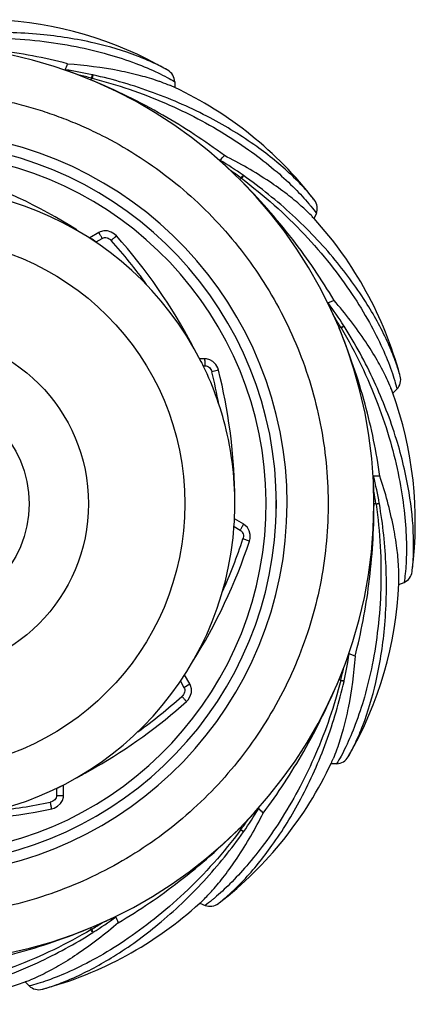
# Model space of a CAD drawing. Header units: millimetres. Extents: x 790 to 862.8, y -95 to -22.2.
# Tile 2 of 2: x 834 to 862.8, y -95 to -23.4. Entities that reach past the tile are written whole.
import ezdxf

# ---------------------------------------------------------------- set-up
doc = ezdxf.new("R2010")
doc.units = ezdxf.units.MM
doc.header["$LTSCALE"] = 30.734
doc.layers.get('0').update_dxf_attribs({"linetype": 'CONTINUOUS'})

msp = doc.modelspace()

# ---------------------------------------------------------------- linework, layer by layer
at = {"color": 7, "linetype": 'Continuous'}
for p, q in [((844.771, -27.098), (844.729, -27.074)), ((839.231, -27.671), (839.178, -27.8)), ((839.266, -27.68), (839.231, -27.671)), ((839.321, -27.436), (839.286, -27.429)), ((845.273, -28.352), (845.242, -28.338)), ((845.273, -28.353), (845.242, -28.338)), ((845.273, -27.939), (845.273, -28.352)), ((850.098, -34.935), (850, -35.034)), ((850.127, -34.957), (850.098, -34.935)), ((850.271, -34.753), (850.241, -34.732)), ((855.386, -36.478), (855.373, -36.462)), ((855.432, -36.539), (855.386, -36.478)), ((855.416, -37.89), (855.376, -37.845)), ((855.416, -37.89), (855.376, -37.845)), ((855.416, -37.89), (855.575, -37.508)), ((839.755, -38.891), (839.092, -39.273)), ((839.559, -39.581), (840.006, -39.324)), ((856.862, -43.841), (856.434, -44.021)), ((857.358, -45.805), (857.229, -45.858)), ((857.376, -45.836), (857.358, -45.805)), ((857.587, -45.703), (857.568, -45.672)), ((847.476, -48.085), (847.098, -48.085)), ((847.349, -48.585), (847.477, -48.585)), ((848.456, -48.904), (847.972, -49.025)), ((861.645, -49.25), (861.64, -49.23)), ((861.67, -49.342), (861.645, -49.25)), ((861.138, -50.583), (861.43, -50.291)), ((860.198, -56.625), (859.735, -56.624)), ((859.905, -58.625), (859.766, -58.624)), ((859.911, -58.661), (859.905, -58.625)), ((860.156, -58.619), (860.15, -58.583)), ((849.611, -60.006), (849.613, -59.977)), ((850.288, -60.102), (849.626, -59.72)), ((849.593, -60.277), (850.039, -60.535)), ((850.71, -61.334), (850.236, -61.177)), ((862.533, -63.556), (862.543, -63.479)), ((862.543, -63.479), (862.548, -63.438)), ((861.566, -64.5), (861.948, -64.342)), ((858.388, -69.712), (857.961, -69.531)), ((845.69, -71.525), (845.948, -71.971)), ((846.379, -71.722), (845.997, -71.059)), ((857.353, -71.445), (857.224, -71.392)), ((857.344, -71.48), (857.353, -71.445)), ((857.587, -71.535), (857.595, -71.5)), ((845.948, -71.971), (846.379, -71.722)), ((857.891, -77.02), (857.933, -76.946)), ((857.933, -76.946), (857.944, -76.927)), ((839.515, -77.784), (839.485, -77.802)), ((839.516, -77.785), (839.485, -77.802)), ((857.05, -77.522), (856.636, -77.522)), ((836.687, -79.315), (836.686, -79.83)), ((837.185, -79.83), (837.185, -79.066)), ((836.686, -79.83), (837.185, -79.83)), ((850.089, -82.312), (849.99, -82.214)), ((850.067, -82.341), (850.089, -82.312)), ((850.27, -82.485), (850.291, -82.455)), ((847.14, -87.628), (847.098, -87.665)), ((847.14, -87.628), (847.099, -87.665)), ((847.099, -87.665), (847.481, -87.823)), ((848.45, -87.681), (848.512, -87.633)), ((839.219, -89.572), (839.165, -89.443)), ((839.188, -89.59), (839.219, -89.572)), ((839.321, -89.801), (839.351, -89.782)), ((834.431, -93.377), (834.405, -93.387)), ((834.431, -93.377), (834.405, -93.386)), ((834.405, -93.387), (834.698, -93.679)), ((835.672, -93.912), (835.689, -93.907))]:
    msp.add_line(p, q, dxfattribs=at)
for points in [[(841.032, -39.141), (840.902, -39.017), (840.653, -38.863), (840.382, -38.781), (840.11, -38.774), (839.858, -38.84), (839.755, -38.891)], [(848.456, -48.904), (848.4, -48.737), (848.255, -48.486), (848.057, -48.288), (847.825, -48.155), (847.579, -48.091), (847.476, -48.085)], [(850.71, -61.334), (850.753, -61.159), (850.762, -60.866), (850.697, -60.59), (850.566, -60.351), (850.383, -60.166), (850.288, -60.102)], [(846.129, -72.999), (846.254, -72.869), (846.408, -72.62), (846.49, -72.349), (846.496, -72.076), (846.43, -71.825), (846.379, -71.722)], [(836.329, -80.811), (836.502, -80.761), (836.76, -80.622), (836.967, -80.428), (837.108, -80.196), (837.178, -79.945), (837.185, -79.83)]]:
    msp.add_lwpolyline(points, dxfattribs=at)
for centre, radius in [((826.663, -58.619), 19.356), ((826.665, -58.619), 12.339), ((826.656, -58.619), 8.026)]:
    msp.add_circle(centre, radius, dxfattribs=at)
for centre, radius, start, end in [((830.927, -51.091), 27.701, 60.11525, 87.26804), ((826.406, -58.62), 33.359, 269.98922, 89.62232), ((739.517, 11.86), 105.261, 338.29869, 338.55368), ((833.301, -54.151), 27.384, 77.37725, 81.56775), ((832.625, -53.981), 27.126, 75.90488, 77.87483), ((831.575, -61.842), 35.267, 69.85561, 77.31182), ((841.023, -37.361), 9.961, 65.6876, 67.01787), ((841.482, -36.34), 8.841, 64.83333, 65.67156), ((833.461, -53.409), 27.701, 37.6747, 64.75969), ((826.409, -58.619), 27.039, 95.13413, 84.48227), ((826.413, -58.619), 26.25, 95.31109, 84.33323), ((826.423, -58.619), 25.5, 271.0504, 84.16493), ((758.965, 54.078), 125.389, 315.60705, 315.81987), ((834.485, -57.13), 27.385, 54.87602, 59.06651), ((816.84, -72.545), 39.996, 57.79325, 71.74756), ((833.926, -56.714), 27.126, 53.40484, 55.37478), ((829.977, -63.532), 35.214, 47.34253, 54.81034), ((826.676, -58.635), 22.972, 26.70665, 356.5431), ((834.915, -56.519), 27.701, 15.21006, 42.25982), ((825.855, -59.799), 24.425, 55.87091, 56.97297), ((811.193, -65.773), 39.995, 27.79379, 41.74718), ((811.169, -65.792), 39.526, 35.78532, 41.74537), ((834.439, -60.336), 27.386, 32.37511, 36.56557), ((834.083, -59.738), 27.127, 30.90592, 32.87158), ((827.852, -64.507), 35.182, 24.83346, 32.30898), ((825.88, -58.997), 23.861, 25.87196, 26.68252), ((826.68, -58.606), 22.97, 25.86522, 26.7057), ((826.634, -58.624), 23.02, 12.70936, 25.86102), ((809.645, -58.616), 39.509, 10.53873, 14.04835), ((809.654, -58.614), 39.998, 1.19859, 14.04893), ((852.38, -53.668), 9.286, 19.86964, 21.83094), ((835.068, -59.948), 27.701, 352.67673, 19.91611), ((826.673, -58.615), 22.979, 356.61592, 12.70854), ((833.169, -63.28), 27.387, 9.8747, 14.06507), ((833.07, -62.591), 27.127, 8.40666, 10.3716), ((826.443, -58.618), 26.215, 358.14488, 359.98863), ((826.49, -58.619), 26.169, 359.98924, 0.51945), ((825.496, -64.611), 35.174, 2.32975, 9.80795), ((812.722, -48.805), 40, 327.79319, 341.74739), ((812.699, -48.796), 39.526, 335.78549, 341.7456), ((833.898, -63.176), 27.701, 330.19024, 357.42926), ((830.869, -65.514), 27.388, 347.37497, 351.56508), ((831.043, -64.839), 27.126, 345.90497, 347.87493), ((825.837, -58.069), 23.984, 325.87164, 326.74599), ((823.255, -63.803), 35.192, 339.83194, 347.30738), ((819.496, -43.157), 39.999, 300.0345, 311.74773), ((819.48, -43.135), 39.526, 305.78551, 311.74566), ((847.588, -73.218), 10.02, 335.50648, 336.83811), ((819.495, -43.155), 40.001, 297.7932, 299.98369), ((831.581, -65.709), 27.701, 307.67684, 334.91622), ((848.494, -73.627), 9.026, 334.91856, 335.48743), ((828.186, -41.65), 39.999, 267.79304, 281.74765), ((828.183, -41.623), 39.526, 275.78544, 281.74557), ((827.89, -66.697), 27.389, 324.87551, 329.06557), ((767.488, -162.872), 117.379, 44.15164, 44.37898), ((828.31, -66.14), 27.126, 323.40502, 325.37497), ((821.477, -62.179), 35.233, 317.33968, 324.80732), ((828.47, -67.163), 27.701, 285.06794, 312.25885), ((824.684, -66.65), 27.39, 302.3764, 306.56642), ((755.415, -122.699), 92.112, 21.40325, 21.69464), ((825.287, -66.297), 27.126, 300.90502, 302.87496), ((820.458, -59.973), 35.291, 294.85175, 302.30776), ((825.041, -67.318), 27.7, 269.95303, 289.75961), ((831.079, -84.103), 9.862, 289.87399, 292.03485)]:
    msp.add_arc(centre, radius, start, end, dxfattribs=at)
for points, knots in [([(844.714, -27.065), (844.405, -26.888), (843.697, -26.531), (841.962, -25.807), (839.217, -24.996), (835.326, -24.386), (832.475, -24.318), (830.965, -24.38)], [0, 0, 0, 0, 0.075342, 0.167814, 0.398056, 0.679731, 1, 1, 1, 1]), ([(826.447, -25.113), (828.474, -24.819), (831.5, -24.649), (835.394, -24.925), (838.021, -25.33), (840.353, -25.885), (842.345, -26.53), (843.759, -27.127), (844.695, -27.595), (845.093, -27.824), (845.273, -27.939)], [0, 0, 0, 0, 0.317508, 0.46663, 0.604727, 0.729208, 0.837887, 0.928823, 0.96696, 1, 1, 1, 1]), ([(837.489, -26.627), (835.796, -26.191), (832.192, -25.508), (828.532, -25.267), (826.624, -25.258)], [0, 0, 0, 0, 0.478223, 1, 1, 1, 1]), ([(838.323, -27.459), (838.236, -27.426), (838.105, -27.376), (837.93, -27.31), (837.799, -27.26), (837.691, -27.219), (837.604, -27.186), (837.54, -27.161), (837.476, -27.136), (837.424, -27.115), (837.383, -27.098), (837.355, -27.085), (837.333, -27.075), (837.322, -27.068), (837.316, -27.064), (837.317, -27.063)], [0, 0, 0, 0, 0.259026, 0.388444, 0.517692, 0.646595, 0.710804, 0.774724, 0.83814, 0.900527, 0.9309, 0.960021, 0.985903, 0.995533, 1, 1, 1, 1]), ([(837.489, -26.627), (838.746, -26.715), (840.524, -26.94), (842.7, -27.439), (843.632, -27.718), (844.055, -27.864)], [0, 0, 0, 0, 0.56449, 0.799873, 1, 1, 1, 1]), ([(845.273, -27.939), (845.273, -27.77), (845.173, -27.427), (844.917, -27.183), (844.771, -27.098)], [0, 0, 0, 0, 0.49953, 1, 1, 1, 1]), ([(848.888, -33.307), (847.463, -32.235), (844.334, -30.189), (840.975, -28.544), (839.178, -27.8)], [0, 0, 0, 0, 0.478253, 1, 1, 1, 1]), ([(839.231, -27.671), (839.244, -27.618), (839.262, -27.538), (839.283, -27.458), (839.285, -27.431)], [0, 0, 0, 0, 0.660766, 1, 1, 1, 1]), ([(839.321, -27.436), (839.32, -27.446), (839.314, -27.474), (839.298, -27.555), (839.28, -27.627), (839.266, -27.68)], [0, 0, 0, 0, 0.11524, 0.343538, 1, 1, 1, 1]), ([(839.266, -27.68), (841.089, -28.143), (844.521, -29.317), (848.416, -31.351), (851.051, -33.142), (852.66, -34.418), (853.968, -35.627), (854.711, -36.43), (855.031, -36.808)], [0, 0, 0, 0, 0.30553, 0.586249, 0.710959, 0.822565, 0.919453, 1, 1, 1, 1]), ([(844.055, -27.864), (844.132, -27.89), (844.421, -27.992), (844.706, -28.103), (844.912, -28.191)], [0, 0, 0, 0, 0.268124, 1, 1, 1, 1]), ([(829.012, -28.716), (829.13, -28.729), (829.368, -28.757), (829.724, -28.788), (830.081, -28.818), (830.555, -28.874), (831.143, -28.975), (831.85, -29.094), (832.552, -29.232), (833.25, -29.395), (833.945, -29.564), (834.87, -29.803), (836.008, -30.166), (837.354, -30.655), (838.676, -31.207), (840.401, -32.027), (842.48, -33.207), (845.608, -35.401), (849.106, -38.689), (852.475, -43.357), (854.898, -48.58), (856.286, -54.169), (856.587, -59.921), (855.791, -65.625), (853.927, -71.074), (851.063, -76.07), (847.302, -80.432), (842.782, -84), (838.516, -86.206), (834.903, -87.459), (831.189, -88.363), (828.316, -88.638), (826.408, -88.637)], [0, 0, 0, 0, 0.003909, 0.007819, 0.011727, 0.015634, 0.023452, 0.03127, 0.039085, 0.046902, 0.054721, 0.062537, 0.07817, 0.093804, 0.109438, 0.125073, 0.156333, 0.187596, 0.250059, 0.312531, 0.375011, 0.437497, 0.499989, 0.562483, 0.624976, 0.687469, 0.749961, 0.812453, 0.874945, 0.906226, 0.937506, 1, 1, 1, 1]), ([(855.374, -36.463), (855.155, -36.18), (854.636, -35.578), (853.308, -34.245), (851.085, -32.448), (847.733, -30.401), (845.134, -29.252), (843.72, -28.733)], [0, 0, 0, 0, 0.075805, 0.168573, 0.398985, 0.680365, 1, 1, 1, 1]), ([(849.34, -34.392), (849.272, -34.327), (849.17, -34.231), (849.034, -34.103), (848.932, -34.007), (848.848, -33.928), (848.78, -33.864), (848.73, -33.816), (848.681, -33.769), (848.641, -33.729), (848.61, -33.698), (848.589, -33.676), (848.572, -33.658), (848.565, -33.648), (848.561, -33.642), (848.562, -33.641)], [0, 0, 0, 0, 0.259049, 0.388476, 0.517732, 0.646641, 0.710852, 0.774772, 0.838187, 0.900571, 0.93094, 0.960055, 0.985928, 0.995548, 1, 1, 1, 1]), ([(854.479, -36.97), (854.144, -36.673), (853.39, -36.057), (851.571, -34.76), (850.015, -33.87), (848.888, -33.307)], [0, 0, 0, 0, 0.200185, 0.43558, 1, 1, 1, 1]), ([(856.862, -43.841), (855.956, -42.304), (853.849, -39.215), (851.375, -36.409), (850, -35.034)], [0, 0, 0, 0, 0.478315, 1, 1, 1, 1]), ([(850.098, -34.935), (850.13, -34.891), (850.177, -34.824), (850.227, -34.759), (850.24, -34.734)], [0, 0, 0, 0, 0.661075, 1, 1, 1, 1]), ([(850.271, -34.753), (850.266, -34.762), (850.25, -34.785), (850.204, -34.854), (850.16, -34.913), (850.127, -34.957)], [0, 0, 0, 0, 0.115021, 0.343237, 1, 1, 1, 1]), ([(850.127, -34.957), (851.768, -36.182), (854.028, -38.202), (856.585, -41.153), (858.155, -43.301), (859.41, -45.346), (860.36, -47.214), (860.937, -48.641), (861.266, -49.637), (861.385, -50.082), (861.43, -50.291)], [0, 0, 0, 0, 0.317267, 0.466315, 0.604378, 0.728872, 0.837612, 0.928659, 0.966871, 1, 1, 1, 1]), ([(855.376, -37.846), (855.313, -37.777), (855.027, -37.472), (854.722, -37.185), (854.479, -36.97)], [0, 0, 0, 0, 0.22272, 1, 1, 1, 1]), ([(855.031, -36.808), (855.083, -36.869), (855.271, -37.096), (855.452, -37.331), (855.575, -37.508)], [0, 0, 0, 0, 0.268964, 1, 1, 1, 1]), ([(855.575, -37.508), (855.639, -37.352), (855.678, -36.997), (855.535, -36.673), (855.432, -36.539)], [0, 0, 0, 0, 0.49953, 1, 1, 1, 1]), ([(861.64, -49.231), (861.545, -48.885), (861.296, -48.128), (860.578, -46.387), (859.212, -43.877), (856.902, -40.707), (854.944, -38.653), (853.839, -37.635)], [0, 0, 0, 0, 0.076123, 0.1691, 0.39964, 0.680819, 1, 1, 1, 1]), ([(840.006, -39.324), (839.992, -39.3), (839.964, -39.252), (839.922, -39.179), (839.88, -39.106), (839.845, -39.047), (839.82, -39.003), (839.804, -38.975), (839.789, -38.95), (839.777, -38.929), (839.768, -38.913), (839.761, -38.902), (839.758, -38.896), (839.756, -38.893), (839.755, -38.892), (839.755, -38.891), (839.755, -38.891)], [0, 0, 0, 0, 0.162962, 0.334686, 0.50674, 0.669246, 0.742757, 0.809018, 0.866757, 0.914758, 0.952325, 0.97911, 0.98836, 0.994868, 0.998719, 1, 1, 1, 1]), ([(840.006, -39.324), (840.056, -39.295), (840.172, -39.26), (840.354, -39.274), (840.524, -39.348), (840.619, -39.428), (840.66, -39.474)], [0, 0, 0, 0, 0.240348, 0.489022, 0.743114, 1, 1, 1, 1]), ([(841.032, -39.141), (841.032, -39.142), (841.031, -39.142), (841.03, -39.143), (841.027, -39.146), (841.022, -39.15), (841.013, -39.159), (840.999, -39.171), (840.982, -39.187), (840.96, -39.206), (840.936, -39.228), (840.898, -39.262), (840.848, -39.307), (840.785, -39.363), (840.722, -39.419), (840.681, -39.456), (840.66, -39.474)], [0, 0, 0, 0, 0.001307, 0.00525, 0.011847, 0.021111, 0.047698, 0.085128, 0.133273, 0.191074, 0.257251, 0.330521, 0.492804, 0.665626, 0.837281, 1, 1, 1, 1]), ([(856.866, -45.014), (856.828, -44.929), (856.771, -44.801), (856.694, -44.63), (856.636, -44.503), (856.589, -44.396), (856.551, -44.312), (856.523, -44.248), (856.495, -44.185), (856.473, -44.134), (856.456, -44.093), (856.445, -44.064), (856.437, -44.041), (856.434, -44.029), (856.433, -44.022), (856.434, -44.021)], [0, 0, 0, 0, 0.259065, 0.388498, 0.517759, 0.646669, 0.71088, 0.774799, 0.838211, 0.900592, 0.930959, 0.960072, 0.985943, 0.99556, 1, 1, 1, 1]), ([(860.624, -49.371), (860.429, -48.969), (859.969, -48.109), (858.785, -46.213), (857.688, -44.794), (856.862, -43.841)], [0, 0, 0, 0, 0.200276, 0.435699, 1, 1, 1, 1]), ([(857.358, -45.805), (857.404, -45.777), (857.473, -45.733), (857.544, -45.691), (857.566, -45.673)], [0, 0, 0, 0, 0.661313, 1, 1, 1, 1]), ([(857.587, -45.703), (857.58, -45.709), (857.556, -45.725), (857.486, -45.77), (857.423, -45.808), (857.376, -45.836)], [0, 0, 0, 0, 0.114849, 0.343003, 1, 1, 1, 1]), ([(860.198, -56.625), (859.95, -54.857), (859.186, -51.195), (857.974, -47.656), (857.229, -45.858)], [0, 0, 0, 0, 0.478389, 1, 1, 1, 1]), ([(857.376, -45.836), (858.424, -47.596), (859.738, -50.328), (860.971, -54.034), (861.6, -56.621), (861.976, -58.993), (862.138, -61.085), (862.124, -62.626), (862.047, -63.673), (861.987, -64.131), (861.948, -64.342)], [0, 0, 0, 0, 0.317096, 0.466099, 0.604148, 0.728656, 0.837441, 0.92856, 0.966818, 1, 1, 1, 1]), ([(847.477, -48.585), (847.477, -48.558), (847.477, -48.502), (847.477, -48.418), (847.477, -48.333), (847.477, -48.265), (847.476, -48.215), (847.476, -48.182), (847.476, -48.154), (847.476, -48.13), (847.476, -48.111), (847.476, -48.099), (847.476, -48.092), (847.476, -48.088), (847.475, -48.087), (847.476, -48.085), (847.476, -48.085)], [0, 0, 0, 0, 0.163019, 0.334764, 0.506806, 0.669282, 0.742779, 0.809027, 0.866757, 0.914753, 0.952317, 0.979104, 0.988356, 0.994866, 0.998718, 1, 1, 1, 1]), ([(847.477, -48.585), (847.534, -48.585), (847.65, -48.612), (847.849, -48.743), (847.943, -48.91), (847.972, -49.025)], [0, 0, 0, 0, 0.241984, 0.492212, 1, 1, 1, 1]), ([(860.999, -50.215), (860.973, -50.149), (860.855, -49.865), (860.727, -49.584), (860.624, -49.371)], [0, 0, 0, 0, 0.231701, 1, 1, 1, 1]), ([(861.43, -50.291), (861.55, -50.172), (861.721, -49.859), (861.714, -49.505), (861.67, -49.342)], [0, 0, 0, 0, 0.499529, 1, 1, 1, 1]), ([(862.548, -63.439), (862.593, -63.083), (862.652, -62.286), (862.656, -60.401), (862.355, -57.557), (861.434, -53.742), (860.412, -51.095), (859.781, -49.731)], [0, 0, 0, 0, 0.076252, 0.169318, 0.399924, 0.681028, 1, 1, 1, 1]), ([(859.754, -57.707), (859.751, -57.614), (859.747, -57.473), (859.741, -57.286), (859.737, -57.146), (859.734, -57.03), (859.731, -56.937), (859.729, -56.868), (859.728, -56.799), (859.728, -56.743), (859.728, -56.699), (859.728, -56.668), (859.73, -56.644), (859.731, -56.631), (859.733, -56.624), (859.735, -56.624)], [0, 0, 0, 0, 0.259103, 0.388552, 0.517824, 0.646743, 0.710955, 0.774874, 0.838284, 0.900657, 0.931018, 0.96012, 0.985974, 0.995578, 1, 1, 1, 1]), ([(861.556, -63.181), (861.53, -62.734), (861.434, -61.762), (861.066, -59.555), (860.596, -57.822), (860.198, -56.625)], [0, 0, 0, 0, 0.200377, 0.435835, 1, 1, 1, 1]), ([(859.911, -58.661), (860.205, -60.689), (860.373, -63.716), (860.094, -67.613), (859.684, -70.246), (859.124, -72.583), (858.473, -74.58), (857.87, -76), (857.397, -76.94), (857.166, -77.341), (857.05, -77.522)], [0, 0, 0, 0, 0.316926, 0.465888, 0.603925, 0.728452, 0.837281, 0.92847, 0.966771, 1, 1, 1, 1]), ([(858.388, -69.712), (858.835, -67.983), (859.531, -64.306), (859.766, -60.571), (859.766, -58.625)], [0, 0, 0, 0, 0.478471, 1, 1, 1, 1]), ([(859.905, -58.625), (859.959, -58.617), (860.04, -58.603), (860.121, -58.592), (860.148, -58.584)], [0, 0, 0, 0, 0.661439, 1, 1, 1, 1]), ([(860.156, -58.619), (860.147, -58.622), (860.119, -58.627), (860.037, -58.642), (859.965, -58.653), (859.911, -58.661)], [0, 0, 0, 0, 0.11475, 0.342873, 1, 1, 1, 1]), ([(850.039, -60.535), (850.053, -60.512), (850.081, -60.463), (850.123, -60.39), (850.165, -60.317), (850.199, -60.258), (850.224, -60.215), (850.24, -60.186), (850.254, -60.162), (850.266, -60.141), (850.275, -60.125), (850.282, -60.114), (850.285, -60.108), (850.287, -60.105), (850.287, -60.103), (850.288, -60.102), (850.288, -60.102)], [0, 0, 0, 0, 0.163077, 0.334846, 0.506877, 0.669325, 0.742808, 0.809042, 0.866763, 0.914755, 0.952316, 0.979103, 0.988357, 0.994868, 0.99872, 1, 1, 1, 1]), ([(850.039, -60.535), (850.089, -60.564), (850.178, -60.647), (850.256, -60.812), (850.277, -60.996), (850.256, -61.119), (850.236, -61.177)], [0, 0, 0, 0, 0.240351, 0.489027, 0.743118, 1, 1, 1, 1]), ([(857.943, -76.928), (858.121, -76.616), (858.482, -75.902), (859.208, -74.159), (860.021, -71.412), (860.633, -67.528), (860.702, -64.686), (860.641, -63.181)], [0, 0, 0, 0, 0.076171, 0.169194, 0.399798, 0.680959, 1, 1, 1, 1]), ([(861.57, -64.418), (861.574, -64.326), (861.587, -63.914), (861.575, -63.501), (861.556, -63.181)], [0, 0, 0, 0, 0.223506, 1, 1, 1, 1]), ([(861.948, -64.342), (862.104, -64.278), (862.383, -64.054), (862.511, -63.724), (862.533, -63.556)], [0, 0, 0, 0, 0.499529, 1, 1, 1, 1]), ([(858.388, -69.712), (858.298, -70.972), (858.069, -72.754), (857.563, -74.937), (857.28, -75.872), (857.132, -76.296)], [0, 0, 0, 0, 0.56402, 0.799519, 1, 1, 1, 1]), ([(857.565, -70.537), (857.598, -70.449), (857.648, -70.318), (857.714, -70.144), (857.764, -70.013), (857.805, -69.904), (857.838, -69.818), (857.863, -69.753), (857.888, -69.69), (857.909, -69.637), (857.926, -69.597), (857.938, -69.569), (857.949, -69.547), (857.955, -69.536), (857.959, -69.531), (857.961, -69.531)], [0, 0, 0, 0, 0.259153, 0.388623, 0.517912, 0.646841, 0.711057, 0.774976, 0.838381, 0.900743, 0.931094, 0.96018, 0.986007, 0.995591, 1, 1, 1, 1]), ([(857.344, -71.48), (856.88, -73.305), (855.703, -76.742), (853.662, -80.642), (851.865, -83.283), (850.584, -84.897), (849.368, -86.21), (848.562, -86.957), (848.181, -87.279)], [0, 0, 0, 0, 0.305057, 0.58563, 0.71039, 0.82212, 0.919201, 1, 1, 1, 1]), ([(851.708, -81.11), (852.782, -79.683), (854.832, -76.551), (856.479, -73.19), (857.224, -71.392)], [0, 0, 0, 0, 0.478567, 1, 1, 1, 1]), ([(857.587, -71.535), (857.577, -71.534), (857.549, -71.528), (857.468, -71.511), (857.397, -71.493), (857.344, -71.48)], [0, 0, 0, 0, 0.114741, 0.342867, 1, 1, 1, 1]), ([(857.353, -71.445), (857.406, -71.458), (857.485, -71.476), (857.565, -71.496), (857.593, -71.499)], [0, 0, 0, 0, 0.661439, 1, 1, 1, 1]), ([(845.948, -71.971), (845.977, -72.022), (846.012, -72.138), (845.997, -72.319), (845.924, -72.49), (845.843, -72.585), (845.797, -72.626)], [0, 0, 0, 0, 0.240352, 0.489028, 0.743119, 1, 1, 1, 1]), ([(846.129, -72.999), (846.129, -72.999), (846.128, -72.998), (846.127, -72.997), (846.125, -72.994), (846.12, -72.989), (846.112, -72.98), (846.1, -72.966), (846.084, -72.948), (846.065, -72.927), (846.043, -72.902), (846.01, -72.865), (845.965, -72.814), (845.909, -72.751), (845.852, -72.688), (845.815, -72.646), (845.797, -72.626)], [0, 0, 0, 0, 0.001307, 0.00525, 0.011847, 0.02111, 0.047698, 0.085127, 0.133272, 0.191075, 0.257254, 0.330527, 0.492813, 0.665638, 0.83729, 1, 1, 1, 1]), ([(848.512, -87.633), (848.796, -87.413), (849.403, -86.892), (850.744, -85.559), (852.552, -83.328), (854.611, -79.964), (855.768, -77.355), (856.289, -75.936)], [0, 0, 0, 0, 0.07589, 0.168745, 0.399275, 0.680622, 1, 1, 1, 1]), ([(857.132, -76.296), (857.105, -76.374), (857.002, -76.664), (856.889, -76.951), (856.801, -77.159)], [0, 0, 0, 0, 0.267952, 1, 1, 1, 1]), ([(857.05, -77.522), (857.219, -77.522), (857.562, -77.422), (857.806, -77.166), (857.891, -77.02)], [0, 0, 0, 0, 0.499529, 1, 1, 1, 1]), ([(836.687, -79.315), (836.73, -79.294), (836.877, -79.222), (837.023, -79.149), (837.126, -79.096)], [0, 0, 0, 0, 0.293277, 1, 1, 1, 1]), ([(836.686, -79.83), (836.686, -79.888), (836.658, -80.006), (836.555, -80.156), (836.407, -80.267), (836.289, -80.309), (836.229, -80.322)], [0, 0, 0, 0, 0.240351, 0.489027, 0.743118, 1, 1, 1, 1]), ([(836.329, -80.811), (836.33, -80.811), (836.329, -80.81), (836.329, -80.808), (836.328, -80.805), (836.327, -80.798), (836.325, -80.786), (836.321, -80.768), (836.316, -80.744), (836.31, -80.716), (836.304, -80.684), (836.294, -80.635), (836.28, -80.568), (836.263, -80.485), (836.246, -80.403), (836.234, -80.348), (836.229, -80.322)], [0, 0, 0, 0, 0.001306, 0.005248, 0.011844, 0.021107, 0.047695, 0.085122, 0.133269, 0.191081, 0.257273, 0.33056, 0.492872, 0.665708, 0.837343, 1, 1, 1, 1]), ([(850.632, -81.554), (850.696, -81.486), (850.793, -81.384), (850.921, -81.248), (851.016, -81.146), (851.096, -81.061), (851.16, -80.994), (851.207, -80.944), (851.255, -80.895), (851.294, -80.855), (851.326, -80.824), (851.347, -80.803), (851.366, -80.786), (851.376, -80.779), (851.382, -80.775), (851.383, -80.776)], [0, 0, 0, 0, 0.25918, 0.388659, 0.517955, 0.646888, 0.711104, 0.775021, 0.838422, 0.900777, 0.931122, 0.9602, 0.986016, 0.995594, 1, 1, 1, 1]), ([(848.026, -86.72), (848.325, -86.384), (848.945, -85.627), (850.248, -83.801), (851.142, -82.241), (851.708, -81.11)], [0, 0, 0, 0, 0.200552, 0.436072, 1, 1, 1, 1]), ([(841.174, -89.084), (842.713, -88.176), (845.805, -86.066), (848.614, -83.589), (849.99, -82.213)], [0, 0, 0, 0, 0.478602, 1, 1, 1, 1]), ([(850.089, -82.312), (850.132, -82.344), (850.199, -82.391), (850.265, -82.441), (850.289, -82.454)], [0, 0, 0, 0, 0.661313, 1, 1, 1, 1]), ([(850.067, -82.341), (848.841, -83.983), (846.819, -86.244), (843.864, -88.804), (841.713, -90.379), (839.662, -91.639), (837.788, -92.595), (836.356, -93.177), (835.356, -93.511), (834.908, -93.633), (834.698, -93.679)], [0, 0, 0, 0, 0.316686, 0.465599, 0.603632, 0.728192, 0.837086, 0.928364, 0.966717, 1, 1, 1, 1]), ([(850.27, -82.485), (850.245, -82.472), (850.179, -82.421), (850.111, -82.373), (850.067, -82.341)], [0, 0, 0, 0, 0.342941, 1, 1, 1, 1]), ([(835.688, -93.908), (836.034, -93.814), (836.793, -93.565), (838.545, -92.848), (841.078, -91.476), (844.282, -89.148), (846.357, -87.172), (847.387, -86.055)], [0, 0, 0, 0, 0.07545, 0.168033, 0.39843, 0.680063, 1, 1, 1, 1]), ([(847.14, -87.628), (847.209, -87.564), (847.518, -87.275), (847.808, -86.966), (848.026, -86.72)], [0, 0, 0, 0, 0.222818, 1, 1, 1, 1]), ([(848.181, -87.279), (848.12, -87.33), (847.893, -87.519), (847.658, -87.7), (847.481, -87.823)], [0, 0, 0, 0, 0.268687, 1, 1, 1, 1]), ([(847.481, -87.823), (847.637, -87.888), (847.992, -87.927), (848.315, -87.784), (848.45, -87.681)], [0, 0, 0, 0, 0.49953, 1, 1, 1, 1]), ([(840.011, -89.079), (840.097, -89.041), (840.224, -88.984), (840.395, -88.907), (840.522, -88.85), (840.628, -88.802), (840.713, -88.764), (840.776, -88.736), (840.839, -88.709), (840.89, -88.687), (840.931, -88.67), (840.959, -88.659), (840.982, -88.651), (840.994, -88.648), (841.001, -88.647), (841.002, -88.649)], [0, 0, 0, 0, 0.259196, 0.388682, 0.517982, 0.646918, 0.711133, 0.775049, 0.838447, 0.900796, 0.931137, 0.96021, 0.986018, 0.995592, 1, 1, 1, 1]), ([(828.391, -92.42), (830.16, -92.169), (833.825, -91.401), (837.367, -90.188), (839.166, -89.443)], [0, 0, 0, 0, 0.478619, 1, 1, 1, 1]), ([(841.174, -89.084), (840.218, -89.913), (838.795, -91.014), (836.892, -92.205), (836.029, -92.669), (835.625, -92.866)], [0, 0, 0, 0, 0.563848, 0.799394, 1, 1, 1, 1]), ([(839.188, -89.59), (837.426, -90.638), (834.693, -91.954), (830.983, -93.19), (828.393, -93.823), (826.016, -94.204), (823.918, -94.373), (822.372, -94.364), (821.32, -94.292), (820.859, -94.234), (820.647, -94.197)], [0, 0, 0, 0, 0.316651, 0.465565, 0.603606, 0.728176, 0.83708, 0.928365, 0.966719, 1, 1, 1, 1]), ([(839.321, -89.801), (839.302, -89.779), (839.261, -89.707), (839.216, -89.637), (839.188, -89.59)], [0, 0, 0, 0, 0.343168, 1, 1, 1, 1]), ([(839.219, -89.572), (839.247, -89.618), (839.291, -89.687), (839.333, -89.758), (839.35, -89.78)], [0, 0, 0, 0, 0.661079, 1, 1, 1, 1]), ([(824.968, -94.821), (826.578, -94.695), (830.123, -94.057), (833.507, -92.822), (835.29, -91.997)], [0, 0, 0, 0, 0.451073, 1, 1, 1, 1]), ([(835.625, -92.866), (835.55, -92.902), (835.271, -93.035), (834.988, -93.16), (834.779, -93.244)], [0, 0, 0, 0, 0.267903, 1, 1, 1, 1]), ([(834.698, -93.679), (834.817, -93.798), (835.13, -93.97), (835.484, -93.962), (835.647, -93.919)], [0, 0, 0, 0, 0.49953, 1, 1, 1, 1])]:
    msp.add_open_spline(points, degree=3, knots=knots, dxfattribs=at)

doc.saveas('drawing.dxf')
